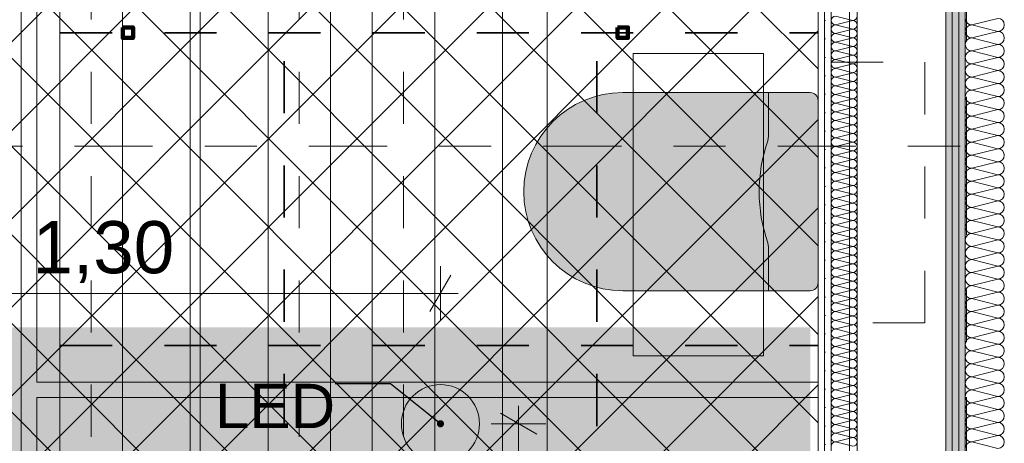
# Model space of a CAD drawing. Header units: metres. Extents: x -3.6 to 84.5, y -11 to 16.8.
# Tile 224 of 256: x 45.5 to 47.4, y 4 to 4.8. Entities that reach past the tile are written whole.
import ezdxf

# ---------------------------------------------------------------- set-up
doc = ezdxf.new("R2010")
doc.units = ezdxf.units.M
doc.header["$MEASUREMENT"] = 0
for name, pattern in [('Achse', [0.2, 0.1, -0.05, 0, -0.05]), ('Punktlinie weit', [0.06, 0.01, -0.05]), ('Schnittlinie', [0.3, 0.15, -0.075, 0, -0.075]), ('Strichlinie doppelt', [0.546806, 0.264583, -0.105833, 0.070556, -0.105833]), ('STRICHPUNKT', [0.015, 0.0075, -0.00375, 0, -0.00375])]:
    doc.linetypes.add(name, pattern=pattern)
for name, color, linetype in [('154 - Bemaßung_ Beschriftung.Ausbau - Deckenspiegel', 7, 'Continuous'), ('203 - Marker.Schnitt - Ausbaudetail SA', 7, 'Continuous'), ('305 - Elemente.Linie_ Schraffur - Deckenspiegel', 7, 'Continuous'), ('451 - Universal.Achsen Raster', 7, 'Continuous'), ('605 - Struktur.Wand Innen', 7, 'Continuous'), ('606 - Struktur.Wand Innen Ausbau', 7, 'Continuous'), ('612 - Struktur.Stahlbau', 7, 'Continuous'), ('802 - HKLSE.Sanitär', 7, 'Continuous'), ('Neubau_154 - Bemaßung_ Beschriftung.Ausbau - Deckenspiegel', 7, 'Continuous'), ('Neubau_651 - Abdeckung.Decke abgehängt_ bekleidet', 7, 'Continuous'), ('Neubau_702 - Einrichtung.Möbel Sanitär', 7, 'Continuous'), ('Neubau_804 - HKLSE.Elektrik', 7, 'Continuous')]:
    doc.layers.add(name, color=color, linetype=linetype)
doc.styles.add('ERSTELLTER_STIL_2', font='txt')
doc.dimstyles.new('ERSTELLTER_STIL__1', dxfattribs={"dimtxt": 0.1, "dimasz": 0.0532, "dimexe": 0.18, "dimexo": 0.0625, "dimgap": 0, "dimtad": 1, "dimzin": 0, "dimdsep": 46, "dimtxsty": 'ERSTELLTER_STIL_2', "dimblk": 'ARROWHEAD_2', "dimblk1": 'ARROWHEAD_2', "dimblk2": 'ARROWHEAD_2', "dimcen": 0.09, "dimse1": 1, "dimse2": 1, "dimclrd": 7, "dimclre": 7, "dimclrt": 7, "dimazin": 0, "dimtfac": 1, "dimtdec": 4, "dimtmove": 0, "dimatfit": 3, "dimfxl": 1, "dimtolj": 1, "dimtzin": 0, "dimarcsym": 0})
doc.dimstyles.new('ERSTELLTER_STIL__2', dxfattribs={"dimtxt": 0.1, "dimasz": 0.0532, "dimexe": 0.18, "dimexo": 0.0625, "dimgap": 0, "dimtad": 1, "dimzin": 0, "dimdsep": 46, "dimtxsty": 'ERSTELLTER_STIL_2', "dimblk": 'ARROWHEAD_2', "dimblk1": 'ARROWHEAD_2', "dimblk2": 'ARROWHEAD_2', "dimcen": 0.09, "dimse1": 1, "dimse2": 1, "dimclrd": 7, "dimclre": 7, "dimclrt": 7, "dimazin": 0, "dimtfac": 1, "dimtdec": 4, "dimtmove": 2, "dimatfit": 3, "dimfxl": 1, "dimtolj": 1, "dimtzin": 0, "dimarcsym": 0})
doc.dimstyles.new('ERSTELLTER_STIL__3', dxfattribs={"dimtxt": 0.1, "dimasz": 0.0532, "dimexe": 0.18, "dimexo": 0.0625, "dimgap": 0, "dimtad": 1, "dimtih": 1, "dimtoh": 1, "dimzin": 0, "dimdsep": 46, "dimtxsty": 'ERSTELLTER_STIL_2', "dimblk": 'ARROWHEAD_2', "dimblk1": 'ARROWHEAD_2', "dimblk2": 'ARROWHEAD_2', "dimcen": 0.09, "dimse1": 1, "dimse2": 1, "dimclrd": 7, "dimclre": 7, "dimclrt": 7, "dimazin": 0, "dimtfac": 1, "dimtdec": 4, "dimtmove": 0, "dimatfit": 3, "dimfxl": 1, "dimtolj": 1, "dimtzin": 0, "dimarcsym": 0})
doc.dimstyles.new('ERSTELLTER_STIL__5', dxfattribs={"dimtxt": 0.18, "dimasz": 0.02736, "dimexe": 0.18, "dimexo": 0.0625, "dimgap": 0, "dimtad": 0, "dimtih": 1, "dimtoh": 1, "dimdec": 4, "dimzin": 0, "dimdsep": 46, "dimcen": 0.09, "dimadec": 0, "dimazin": 0, "dimtfac": 1, "dimtdec": 4, "dimtmove": 0, "dimatfit": 3, "dimldrblk": 'ARROWHEAD_11', "dimfxl": 1, "dimtolj": 1, "dimtzin": 0, "dimarcsym": 0})
pattern_1 = [(45, (0, 0), (-0.01767767, 0.01767767), [0, -0.025])]

# ---------------------------------------------------------------- blocks, each defined once
blk = doc.blocks.new('*X124')
at = {"layer": '605 - Struktur.Wand Innen', "color": 7, "linetype": 'Continuous', "lineweight": 5}
for p, q in [((47.34, 4.8), (47.39, 4.8125)), ((47.34, 4.8), (47.39, 4.7875)), ((47.34, 4.775), (47.39, 4.7875)), ((47.34, 4.775), (47.39, 4.7625)), ((47.34, 4.75), (47.39, 4.7625)), ((47.34, 4.75), (47.39, 4.7375)), ((47.34, 4.725), (47.39, 4.7375)), ((47.34, 4.725), (47.39, 4.7125)), ((47.34, 4.7), (47.39, 4.7125)), ((47.34, 4.7), (47.39, 4.6875)), ((47.34, 4.675), (47.39, 4.6875)), ((47.34, 4.675), (47.39, 4.6625)), ((47.34, 4.65), (47.39, 4.6625)), ((47.34, 4.65), (47.39, 4.6375)), ((47.34, 4.625), (47.39, 4.6375)), ((47.34, 4.625), (47.39, 4.6125)), ((47.34, 4.6), (47.39, 4.6125)), ((47.34, 4.6), (47.39, 4.5875)), ((47.34, 4.575), (47.39, 4.5875)), ((47.34, 4.575), (47.39, 4.5625)), ((47.34, 4.55), (47.39, 4.5625)), ((47.34, 4.55), (47.39, 4.5375)), ((47.34, 4.525), (47.39, 4.5375)), ((47.34, 4.525), (47.39, 4.5125)), ((47.34, 4.5), (47.39, 4.5125)), ((47.34, 4.5), (47.39, 4.4875)), ((47.34, 4.475), (47.39, 4.4875)), ((47.34, 4.475), (47.39, 4.4625)), ((47.34, 4.45), (47.39, 4.4625)), ((47.34, 4.45), (47.39, 4.4375)), ((47.34, 4.425), (47.39, 4.4375)), ((47.34, 4.425), (47.39, 4.4125)), ((47.34, 4.4), (47.39, 4.4125)), ((47.34, 4.4), (47.39, 4.3875)), ((47.34, 4.375), (47.39, 4.3875)), ((47.34, 4.375), (47.39, 4.3625)), ((47.34, 4.35), (47.39, 4.3625)), ((47.34, 4.35), (47.39, 4.3375)), ((47.34, 4.325), (47.39, 4.3375)), ((47.34, 4.325), (47.39, 4.3125)), ((47.34, 4.3), (47.39, 4.3125)), ((47.34, 4.3), (47.39, 4.2875)), ((47.34, 4.275), (47.39, 4.2875)), ((47.34, 4.275), (47.39, 4.2625)), ((47.34, 4.25), (47.39, 4.2625)), ((47.34, 4.25), (47.39, 4.2375)), ((47.34, 4.225), (47.39, 4.2375)), ((47.34, 4.225), (47.39, 4.2125)), ((47.34, 4.2), (47.39, 4.2125)), ((47.34, 4.2), (47.39, 4.1875)), ((47.34, 4.175), (47.39, 4.1875)), ((47.34, 4.175), (47.39, 4.1625)), ((47.34, 4.15), (47.39, 4.1625)), ((47.34, 4.15), (47.39, 4.1375)), ((47.34, 4.125), (47.39, 4.1375)), ((47.34, 4.125), (47.39, 4.1125)), ((47.34, 4.1), (47.39, 4.1125)), ((47.34, 4.1), (47.39, 4.0875)), ((47.34, 4.075), (47.39, 4.0875)), ((47.34, 4.075), (47.39, 4.0625)), ((47.34, 4.05), (47.39, 4.0625)), ((47.34, 4.05), (47.39, 4.0375)), ((47.34, 4.025), (47.39, 4.0375)), ((47.34, 4.025), (47.39, 4.0125)), ((47.34, 4), (47.39, 4.0125)), ((47.34, 4), (47.39, 3.9875))]:
    blk.add_line(p, q, dxfattribs=at)
for centre, start, end in [((47.34, 4.8125), 180, 270), ((47.39, 4.8), 0, 90), ((47.34, 4.7875), 90, 180), ((47.34, 4.7875), 180, 270), ((47.39, 4.8), 270, 0), ((47.39, 4.775), 0, 90), ((47.34, 4.7625), 90, 180), ((47.39, 4.775), 270, 0), ((47.34, 4.7625), 180, 270), ((47.34, 4.7375), 90, 180), ((47.39, 4.75), 0, 90), ((47.39, 4.75), 270, 0), ((47.34, 4.7375), 180, 270), ((47.39, 4.725), 0, 90), ((47.34, 4.7125), 90, 180), ((47.34, 4.7125), 180, 270), ((47.39, 4.725), 270, 0), ((47.39, 4.7), 0, 90), ((47.34, 4.6875), 90, 180), ((47.39, 4.7), 270, 0), ((47.34, 4.6875), 180, 270), ((47.34, 4.6625), 90, 180), ((47.39, 4.675), 0, 90), ((47.39, 4.675), 270, 0), ((47.34, 4.6625), 180, 270), ((47.34, 4.6375), 90, 180), ((47.39, 4.65), 0, 90), ((47.39, 4.65), 270, 0), ((47.34, 4.6375), 180, 270), ((47.39, 4.625), 0, 90), ((47.34, 4.6125), 90, 180), ((47.34, 4.6125), 180, 270), ((47.39, 4.625), 270, 0), ((47.39, 4.6), 0, 90), ((47.34, 4.5875), 90, 180), ((47.39, 4.6), 270, 0), ((47.34, 4.5875), 180, 270), ((47.34, 4.5625), 90, 180), ((47.39, 4.575), 0, 90), ((47.39, 4.575), 270, 0), ((47.34, 4.5625), 180, 270), ((47.39, 4.55), 0, 90), ((47.34, 4.5375), 90, 180), ((47.34, 4.5375), 180, 270), ((47.39, 4.55), 270, 0), ((47.39, 4.525), 0, 90), ((47.34, 4.5125), 90, 180), ((47.39, 4.525), 270, 0), ((47.34, 4.5125), 180, 270), ((47.34, 4.4875), 90, 180), ((47.39, 4.5), 0, 90), ((47.39, 4.5), 270, 0), ((47.34, 4.4875), 180, 270), ((47.39, 4.475), 0, 90), ((47.34, 4.4625), 90, 180), ((47.34, 4.4625), 180, 270), ((47.39, 4.475), 270, 0), ((47.39, 4.45), 0, 90), ((47.34, 4.4375), 90, 180), ((47.39, 4.45), 270, 0), ((47.34, 4.4375), 180, 270), ((47.34, 4.4125), 90, 180), ((47.39, 4.425), 0, 90), ((47.39, 4.425), 270, 0), ((47.34, 4.4125), 180, 270), ((47.39, 4.4), 0, 90), ((47.34, 4.3875), 90, 180), ((47.34, 4.3875), 180, 270), ((47.39, 4.4), 270, 0), ((47.39, 4.375), 0, 90), ((47.34, 4.3625), 90, 180), ((47.39, 4.375), 270, 0), ((47.34, 4.3625), 180, 270), ((47.34, 4.3375), 90, 180), ((47.39, 4.35), 0, 90), ((47.39, 4.35), 270, 0), ((47.34, 4.3375), 180, 270), ((47.39, 4.325), 0, 90), ((47.34, 4.3125), 90, 180), ((47.34, 4.3125), 180, 270), ((47.39, 4.325), 270, 0), ((47.39, 4.3), 0, 90), ((47.34, 4.2875), 90, 180), ((47.39, 4.3), 270, 0), ((47.34, 4.2875), 180, 270), ((47.34, 4.2625), 90, 180), ((47.39, 4.275), 0, 90), ((47.39, 4.275), 270, 0), ((47.34, 4.2625), 180, 270), ((47.39, 4.25), 0, 90), ((47.34, 4.2375), 90, 180), ((47.34, 4.2375), 180, 270), ((47.39, 4.25), 270, 0), ((47.39, 4.225), 0, 90), ((47.34, 4.2125), 90, 180), ((47.39, 4.225), 270, 0), ((47.34, 4.2125), 180, 270), ((47.34, 4.1875), 90, 180), ((47.39, 4.2), 0, 90), ((47.39, 4.2), 270, 0), ((47.34, 4.1875), 180, 270), ((47.39, 4.175), 0, 90), ((47.34, 4.1625), 90, 180), ((47.34, 4.1625), 180, 270), ((47.39, 4.175), 270, 0), ((47.39, 4.15), 0, 90), ((47.34, 4.1375), 90, 180), ((47.39, 4.15), 270, 0), ((47.34, 4.1375), 180, 270), ((47.34, 4.1125), 90, 180), ((47.39, 4.125), 0, 90), ((47.39, 4.125), 270, 0), ((47.34, 4.1125), 180, 270), ((47.39, 4.1), 0, 90), ((47.34, 4.0875), 90, 180), ((47.34, 4.0875), 180, 270), ((47.39, 4.1), 270, 0), ((47.39, 4.075), 0, 90), ((47.34, 4.0625), 90, 180), ((47.39, 4.075), 270, 0), ((47.34, 4.0625), 180, 270), ((47.34, 4.0375), 90, 180), ((47.39, 4.05), 0, 90), ((47.39, 4.05), 270, 0), ((47.34, 4.0375), 180, 270), ((47.39, 4.025), 0, 90), ((47.34, 4.0125), 90, 180), ((47.34, 4.0125), 180, 270), ((47.39, 4.025), 270, 0), ((47.39, 4), 0, 90), ((47.34, 3.9875), 90, 180), ((47.39, 4), 270, 0)]:
    blk.add_arc(centre, 0.0125, start, end, dxfattribs=at)
blk = doc.blocks.new('*X139')
at = {"layer": '606 - Struktur.Wand Innen Ausbau', "color": 7, "linetype": 'Continuous', "lineweight": 5}
for p, q in [((47.0783, 4.8167), (47.1117, 4.8083)), ((47.0783, 4.8), (47.1117, 4.8083)), ((47.0783, 4.8), (47.1117, 4.7917)), ((47.0783, 4.7833), (47.1117, 4.7917)), ((47.0783, 4.7833), (47.1117, 4.775)), ((47.0783, 4.7667), (47.1117, 4.775)), ((47.0783, 4.7667), (47.1117, 4.7583)), ((47.0783, 4.75), (47.1117, 4.7583)), ((47.0783, 4.75), (47.1117, 4.7417)), ((47.0783, 4.7333), (47.1117, 4.7417)), ((47.0783, 4.7333), (47.1117, 4.725)), ((47.0783, 4.7167), (47.1117, 4.725)), ((47.0783, 4.7167), (47.1117, 4.7083)), ((47.0783, 4.7), (47.1117, 4.7083)), ((47.0783, 4.7), (47.1117, 4.6917)), ((47.0783, 4.6833), (47.1117, 4.6917)), ((47.0783, 4.6833), (47.1117, 4.675)), ((47.0783, 4.6667), (47.1117, 4.675)), ((47.0783, 4.6667), (47.1117, 4.6583)), ((47.0783, 4.65), (47.1117, 4.6583)), ((47.0783, 4.65), (47.1117, 4.6417)), ((47.0783, 4.6333), (47.1117, 4.6417)), ((47.0783, 4.6333), (47.1117, 4.625)), ((47.0783, 4.6167), (47.1117, 4.625)), ((47.0783, 4.6167), (47.1117, 4.6083)), ((47.0783, 4.6), (47.1117, 4.6083)), ((47.0783, 4.6), (47.1117, 4.5917)), ((47.0783, 4.5833), (47.1117, 4.5917)), ((47.0783, 4.5833), (47.1117, 4.575)), ((47.0783, 4.5667), (47.1117, 4.575)), ((47.0783, 4.5667), (47.1117, 4.5583)), ((47.0783, 4.55), (47.1117, 4.5583)), ((47.0783, 4.55), (47.1117, 4.5417)), ((47.0783, 4.5333), (47.1117, 4.5417)), ((47.0783, 4.5333), (47.1117, 4.525)), ((47.0783, 4.5167), (47.1117, 4.525)), ((47.0783, 4.5167), (47.1117, 4.5083)), ((47.0783, 4.5), (47.1117, 4.5083)), ((47.0783, 4.5), (47.1117, 4.4917)), ((47.0783, 4.4833), (47.1117, 4.4917)), ((47.0783, 4.4833), (47.1117, 4.475)), ((47.0783, 4.4667), (47.1117, 4.475)), ((47.0783, 4.4667), (47.1117, 4.4583)), ((47.0783, 4.45), (47.1117, 4.4583)), ((47.0783, 4.45), (47.1117, 4.4417)), ((47.0783, 4.4333), (47.1117, 4.4417)), ((47.0783, 4.4333), (47.1117, 4.425)), ((47.0783, 4.4167), (47.1117, 4.425)), ((47.0783, 4.4167), (47.1117, 4.4083)), ((47.0783, 4.4), (47.1117, 4.4083)), ((47.0783, 4.4), (47.1117, 4.3917)), ((47.0783, 4.3833), (47.1117, 4.3917)), ((47.0783, 4.3833), (47.1117, 4.375)), ((47.0783, 4.3667), (47.1117, 4.375)), ((47.0783, 4.3667), (47.1117, 4.3583)), ((47.0783, 4.35), (47.1117, 4.3583)), ((47.0783, 4.35), (47.1117, 4.3417)), ((47.0783, 4.3333), (47.1117, 4.3417)), ((47.0783, 4.3333), (47.1117, 4.325)), ((47.0783, 4.3167), (47.1117, 4.325)), ((47.0783, 4.3167), (47.1117, 4.3083)), ((47.0783, 4.3), (47.1117, 4.3083)), ((47.0783, 4.3), (47.1117, 4.2917)), ((47.0783, 4.2833), (47.1117, 4.2917)), ((47.0783, 4.2833), (47.1117, 4.275)), ((47.0783, 4.2667), (47.1117, 4.275)), ((47.0783, 4.2667), (47.1117, 4.2583)), ((47.0783, 4.25), (47.1117, 4.2583)), ((47.0783, 4.25), (47.1117, 4.2417)), ((47.0783, 4.2333), (47.1117, 4.2417)), ((47.0783, 4.2333), (47.1117, 4.225)), ((47.0783, 4.2167), (47.1117, 4.225)), ((47.0783, 4.2167), (47.1117, 4.2083)), ((47.0783, 4.2), (47.1117, 4.2083)), ((47.0783, 4.2), (47.1117, 4.1917)), ((47.0783, 4.1833), (47.1117, 4.1917)), ((47.0783, 4.1833), (47.1117, 4.175)), ((47.0783, 4.1667), (47.1117, 4.175)), ((47.0783, 4.1667), (47.1117, 4.1583)), ((47.0783, 4.15), (47.1117, 4.1583)), ((47.0783, 4.15), (47.1117, 4.1417)), ((47.0783, 4.1333), (47.1117, 4.1417)), ((47.0783, 4.1333), (47.1117, 4.125)), ((47.0783, 4.1167), (47.1117, 4.125)), ((47.0783, 4.1167), (47.1117, 4.1083)), ((47.0783, 4.1), (47.1117, 4.1083)), ((47.0783, 4.1), (47.1117, 4.0917)), ((47.0783, 4.0833), (47.1117, 4.0917)), ((47.0783, 4.0833), (47.1117, 4.075)), ((47.0783, 4.0667), (47.1117, 4.075)), ((47.0783, 4.0667), (47.1117, 4.0583)), ((47.0783, 4.05), (47.1117, 4.0583)), ((47.0783, 4.05), (47.1117, 4.0417)), ((47.0783, 4.0333), (47.1117, 4.0417)), ((47.0783, 4.0333), (47.1117, 4.025)), ((47.0783, 4.0167), (47.1117, 4.025)), ((47.0783, 4.0167), (47.1117, 4.0083)), ((47.0783, 4), (47.1117, 4.0083)), ((47.0783, 4), (47.1117, 3.9917))]:
    blk.add_line(p, q, dxfattribs=at)
for centre, start, end in [((47.0783, 4.8083), 90, 180), ((47.0783, 4.8083), 180, 270), ((47.1117, 4.8167), 270, 0), ((47.1117, 4.8), 0, 90), ((47.0783, 4.7917), 90, 180), ((47.0783, 4.7917), 180, 270), ((47.0783, 4.775), 90, 180), ((47.1117, 4.8), 270, 0), ((47.1117, 4.7833), 0, 90), ((47.1117, 4.7833), 270, 0), ((47.0783, 4.775), 180, 270), ((47.0783, 4.7583), 90, 180), ((47.1117, 4.7667), 0, 90), ((47.1117, 4.7667), 270, 0), ((47.0783, 4.7583), 180, 270), ((47.0783, 4.7417), 90, 180), ((47.1117, 4.75), 0, 90), ((47.1117, 4.75), 270, 0), ((47.0783, 4.7417), 180, 270), ((47.0783, 4.725), 90, 180), ((47.1117, 4.7333), 0, 90), ((47.1117, 4.7333), 270, 0), ((47.0783, 4.725), 180, 270), ((47.0783, 4.7083), 90, 180), ((47.0783, 4.7083), 180, 270), ((47.1117, 4.7167), 0, 90), ((47.1117, 4.7167), 270, 0), ((47.1117, 4.7), 0, 90), ((47.0783, 4.6917), 90, 180), ((47.0783, 4.6917), 180, 270), ((47.1117, 4.7), 270, 0), ((47.1117, 4.6833), 0, 90), ((47.0783, 4.675), 90, 180), ((47.0783, 4.675), 180, 270), ((47.1117, 4.6833), 270, 0), ((47.1117, 4.6667), 0, 90), ((47.0783, 4.6583), 90, 180), ((47.0783, 4.6583), 180, 270), ((47.0783, 4.6417), 90, 180), ((47.1117, 4.6667), 270, 0), ((47.1117, 4.65), 0, 90), ((47.1117, 4.65), 270, 0), ((47.0783, 4.6417), 180, 270), ((47.0783, 4.625), 90, 180), ((47.1117, 4.6333), 0, 90), ((47.1117, 4.6333), 270, 0), ((47.0783, 4.625), 180, 270), ((47.0783, 4.6083), 90, 180), ((47.1117, 4.6167), 0, 90), ((47.1117, 4.6167), 270, 0), ((47.0783, 4.6083), 180, 270), ((47.0783, 4.5917), 90, 180), ((47.1117, 4.6), 0, 90), ((47.1117, 4.6), 270, 0), ((47.0783, 4.5917), 180, 270), ((47.0783, 4.575), 90, 180), ((47.0783, 4.575), 180, 270), ((47.1117, 4.5833), 0, 90), ((47.1117, 4.5833), 270, 0), ((47.1117, 4.5667), 0, 90), ((47.0783, 4.5583), 90, 180), ((47.0783, 4.5583), 180, 270), ((47.1117, 4.5667), 270, 0), ((47.1117, 4.55), 0, 90), ((47.0783, 4.5417), 90, 180), ((47.0783, 4.5417), 180, 270), ((47.1117, 4.55), 270, 0), ((47.1117, 4.5333), 0, 90), ((47.0783, 4.525), 90, 180), ((47.0783, 4.525), 180, 270), ((47.1117, 4.5333), 270, 0), ((47.1117, 4.5167), 0, 90), ((47.0783, 4.5083), 90, 180), ((47.0783, 4.5083), 180, 270), ((47.0783, 4.4917), 90, 180), ((47.1117, 4.5167), 270, 0), ((47.1117, 4.5), 0, 90), ((47.1117, 4.5), 270, 0), ((47.0783, 4.4917), 180, 270), ((47.0783, 4.475), 90, 180), ((47.1117, 4.4833), 0, 90), ((47.1117, 4.4833), 270, 0), ((47.0783, 4.475), 180, 270), ((47.0783, 4.4583), 90, 180), ((47.1117, 4.4667), 0, 90), ((47.1117, 4.4667), 270, 0), ((47.0783, 4.4583), 180, 270), ((47.0783, 4.4417), 90, 180), ((47.1117, 4.45), 0, 90), ((47.1117, 4.45), 270, 0), ((47.0783, 4.4417), 180, 270), ((47.0783, 4.425), 90, 180), ((47.0783, 4.425), 180, 270), ((47.1117, 4.4333), 0, 90), ((47.1117, 4.4333), 270, 0), ((47.1117, 4.4167), 0, 90), ((47.0783, 4.4083), 90, 180), ((47.0783, 4.4083), 180, 270), ((47.1117, 4.4167), 270, 0), ((47.1117, 4.4), 0, 90), ((47.0783, 4.3917), 90, 180), ((47.0783, 4.3917), 180, 270), ((47.1117, 4.4), 270, 0), ((47.1117, 4.3833), 0, 90), ((47.0783, 4.375), 90, 180), ((47.0783, 4.375), 180, 270), ((47.0783, 4.3583), 90, 180), ((47.1117, 4.3833), 270, 0), ((47.1117, 4.3667), 0, 90), ((47.1117, 4.3667), 270, 0), ((47.0783, 4.3583), 180, 270), ((47.0783, 4.3417), 90, 180), ((47.1117, 4.35), 0, 90), ((47.1117, 4.35), 270, 0), ((47.0783, 4.3417), 180, 270), ((47.0783, 4.325), 90, 180), ((47.1117, 4.3333), 0, 90), ((47.1117, 4.3333), 270, 0), ((47.0783, 4.325), 180, 270), ((47.0783, 4.3083), 90, 180), ((47.1117, 4.3167), 0, 90), ((47.1117, 4.3167), 270, 0), ((47.0783, 4.3083), 180, 270), ((47.0783, 4.2917), 90, 180), ((47.0783, 4.2917), 180, 270), ((47.1117, 4.3), 0, 90), ((47.1117, 4.3), 270, 0), ((47.1117, 4.2833), 0, 90), ((47.0783, 4.275), 90, 180), ((47.0783, 4.275), 180, 270), ((47.1117, 4.2833), 270, 0), ((47.1117, 4.2667), 0, 90), ((47.0783, 4.2583), 90, 180), ((47.0783, 4.2583), 180, 270), ((47.1117, 4.2667), 270, 0), ((47.1117, 4.25), 0, 90), ((47.0783, 4.2417), 90, 180), ((47.0783, 4.2417), 180, 270), ((47.1117, 4.25), 270, 0), ((47.1117, 4.2333), 0, 90), ((47.0783, 4.225), 90, 180), ((47.0783, 4.225), 180, 270), ((47.0783, 4.2083), 90, 180), ((47.1117, 4.2333), 270, 0), ((47.1117, 4.2167), 0, 90), ((47.1117, 4.2167), 270, 0), ((47.0783, 4.2083), 180, 270), ((47.0783, 4.1917), 90, 180), ((47.1117, 4.2), 0, 90), ((47.1117, 4.2), 270, 0), ((47.0783, 4.1917), 180, 270), ((47.0783, 4.175), 90, 180), ((47.1117, 4.1833), 0, 90), ((47.1117, 4.1833), 270, 0), ((47.0783, 4.175), 180, 270), ((47.0783, 4.1583), 90, 180), ((47.1117, 4.1667), 0, 90), ((47.1117, 4.1667), 270, 0), ((47.0783, 4.1583), 180, 270), ((47.0783, 4.1417), 90, 180), ((47.0783, 4.1417), 180, 270), ((47.1117, 4.15), 0, 90), ((47.1117, 4.15), 270, 0), ((47.1117, 4.1333), 0, 90), ((47.0783, 4.125), 90, 180), ((47.0783, 4.125), 180, 270), ((47.1117, 4.1333), 270, 0), ((47.1117, 4.1167), 0, 90), ((47.0783, 4.1083), 90, 180), ((47.0783, 4.1083), 180, 270), ((47.1117, 4.1167), 270, 0), ((47.1117, 4.1), 0, 90), ((47.0783, 4.0917), 90, 180), ((47.0783, 4.0917), 180, 270), ((47.0783, 4.075), 90, 180), ((47.1117, 4.1), 270, 0), ((47.1117, 4.0833), 0, 90), ((47.1117, 4.0833), 270, 0), ((47.0783, 4.075), 180, 270), ((47.0783, 4.0583), 90, 180), ((47.1117, 4.0667), 0, 90), ((47.1117, 4.0667), 270, 0), ((47.0783, 4.0583), 180, 270), ((47.0783, 4.0417), 90, 180), ((47.1117, 4.05), 0, 90), ((47.1117, 4.05), 270, 0), ((47.0783, 4.0417), 180, 270), ((47.0783, 4.025), 90, 180), ((47.1117, 4.0333), 0, 90), ((47.1117, 4.0333), 270, 0), ((47.0783, 4.025), 180, 270), ((47.0783, 4.0083), 90, 180), ((47.0783, 4.0083), 180, 270), ((47.1117, 4.0167), 0, 90), ((47.1117, 4.0167), 270, 0), ((47.1117, 4), 0, 90), ((47.0783, 3.9917), 90, 180), ((47.1117, 4), 270, 0)]:
    blk.add_arc(centre, 0.00833, start, end, dxfattribs=at)
blk = doc.blocks.new('*D203')
at = {"layer": '154 - Bemaßung_ Beschriftung.Ausbau - Deckenspiegel', "color": 7, "linetype": 'Continuous', "lineweight": 5}
for p, q in [((47.605, 4.2052), (47.675, 4.1648)), ((47.6925, 4.185), (47.5875, 4.185)), ((47.64, 3.585), (47.64, 4.185)), ((47.605, 3.6052), (47.675, 3.5648)), ((47.6925, 3.585), (47.5875, 3.585))]:
    blk.add_line(p, q, dxfattribs=at)
at = {"layer": '154 - Bemaßung_ Beschriftung.Ausbau - Deckenspiegel', "color": 7, "lineweight": 5, "insert": (47.62, 3.8091), "char_height": 0.1, "attachment_point": 7, "rotation": 90, "style": 'ERSTELLTER_STIL_2'}
blk.add_mtext('\\A1;{\\pql;\\fArial|b0|i0|c0|p38;60}', dxfattribs=at)
blk = doc.blocks.new('ARROWHEAD_2')
at = {"color": 0, "linetype": 'Continuous', "lineweight": 0}
for p, q in [((-0.378, -0.655), (0.378, 0.655)), ((0, 0), (-1, 0))]:
    blk.add_line(p, q, dxfattribs=at)
blk = doc.blocks.new('*D204')
at = {"layer": '154 - Bemaßung_ Beschriftung.Ausbau - Deckenspiegel', "color": 7, "linetype": 'Continuous', "lineweight": 5}
for p, q in [((47.605, 4.8052), (47.675, 4.7648)), ((47.6925, 4.785), (47.5875, 4.785)), ((47.64, 4.185), (47.64, 4.785)), ((47.605, 4.2052), (47.675, 4.1648)), ((47.6925, 4.185), (47.5875, 4.185))]:
    blk.add_line(p, q, dxfattribs=at)
at = {"layer": '154 - Bemaßung_ Beschriftung.Ausbau - Deckenspiegel', "color": 7, "lineweight": 5, "insert": (47.62, 4.4091), "char_height": 0.1, "attachment_point": 7, "rotation": 90, "style": 'ERSTELLTER_STIL_2'}
blk.add_mtext('\\A1;{\\pql;\\fArial|b0|i0|c0|p38;60}', dxfattribs=at)
blk = doc.blocks.new('*D205')
at = {"layer": '154 - Bemaßung_ Beschriftung.Ausbau - Deckenspiegel', "color": 7, "linetype": 'Continuous', "lineweight": 5}
for p, q in [((47.64, 5.1305), (47.64, 5.1647)), ((47.675, 5.1103), (47.605, 5.1507)), ((47.6925, 5.1305), (47.5875, 5.1305)), ((47.64, 4.785), (47.64, 5.1305)), ((47.605, 4.8052), (47.675, 4.7648)), ((47.6925, 4.785), (47.5875, 4.785))]:
    blk.add_line(p, q, dxfattribs=at)
at = {"layer": '154 - Bemaßung_ Beschriftung.Ausbau - Deckenspiegel', "color": 7, "lineweight": 5, "insert": (47.6217, 4.8318), "char_height": 0.1, "attachment_point": 7, "rotation": 90, "style": 'ERSTELLTER_STIL_2'}
blk.add_mtext('\\A1;{\\pql;\\fArial|b0|i0|c0|p38;34\\fArial|b0|i0|c0|p38;\\A1{\\H.66x;\\S55^  ;}}', dxfattribs=at)
blk = doc.blocks.new('*D309')
at = {"layer": '154 - Bemaßung_ Beschriftung.Ausbau - Deckenspiegel', "color": 7, "linetype": 'Continuous', "lineweight": 5}
for p, q in [((47.805, 4.8052), (47.875, 4.7648)), ((47.8925, 4.785), (47.7875, 4.785)), ((47.84, 3.585), (47.84, 4.785)), ((47.805, 3.6052), (47.875, 3.5648)), ((47.8925, 3.585), (47.7875, 3.585))]:
    blk.add_line(p, q, dxfattribs=at)
at = {"layer": '154 - Bemaßung_ Beschriftung.Ausbau - Deckenspiegel', "color": 7, "lineweight": 5, "insert": (47.82, 4.052), "char_height": 0.1, "attachment_point": 7, "rotation": 90, "style": 'ERSTELLTER_STIL_2'}
blk.add_mtext('\\A1;{\\pql;\\fArial|b0|i0|c0|p38;1,20}', dxfattribs=at)
blk = doc.blocks.new('*D310')
at = {"layer": '154 - Bemaßung_ Beschriftung.Ausbau - Deckenspiegel', "color": 7, "linetype": 'Continuous', "lineweight": 5}
for p, q in [((47.84, 5.1305), (47.84, 5.1647)), ((47.875, 5.1103), (47.805, 5.1507)), ((47.8925, 5.1305), (47.7875, 5.1305)), ((47.84, 4.785), (47.84, 5.1305)), ((47.805, 4.8052), (47.875, 4.7648)), ((47.8925, 4.785), (47.7875, 4.785))]:
    blk.add_line(p, q, dxfattribs=at)
at = {"layer": '154 - Bemaßung_ Beschriftung.Ausbau - Deckenspiegel', "color": 7, "lineweight": 5, "insert": (47.8217, 4.8318), "char_height": 0.1, "attachment_point": 7, "rotation": 90, "style": 'ERSTELLTER_STIL_2'}
blk.add_mtext('\\A1;{\\pql;\\fArial|b0|i0|c0|p38;34\\fArial|b0|i0|c0|p38;\\A1{\\H.66x;\\S55^  ;}}', dxfattribs=at)
blk = doc.blocks.new('*D323')
at = {"layer": '154 - Bemaßung_ Beschriftung.Ausbau - Deckenspiegel', "color": 7, "linetype": 'Continuous', "lineweight": 5}
for p, q in [((45.02, 4.2325), (45.02, 4.3375)), ((46.32, 4.2325), (46.32, 4.3375)), ((45.0402, 4.32), (44.9998, 4.25)), ((46.2998, 4.25), (46.3402, 4.32)), ((45.02, 4.285), (46.32, 4.285)), ((46.32, 4.285), (46.3542, 4.285))]:
    blk.add_line(p, q, dxfattribs=at)
at = {"layer": '154 - Bemaßung_ Beschriftung.Ausbau - Deckenspiegel', "color": 7, "lineweight": 5, "insert": (45.537, 4.305), "char_height": 0.1, "attachment_point": 7, "style": 'ERSTELLTER_STIL_2'}
blk.add_mtext('\\A1;{\\pql;\\fArial|b0|i0|c0|p38;1,30}', dxfattribs=at)
blk = doc.blocks.new('ARROWHEAD_11')
at = {"color": 0, "linetype": 'Continuous', "lineweight": 0}
blk.add_line((0, 0), (-1, 0), dxfattribs=at)
at = {"color": 0, "linetype": 'Continuous', "lineweight": 0, "const_width": 0.25, "flags": 128}
blk.add_lwpolyline([(-0.125, 0, 1), (0.125, 0, 1)], format="xyb", close=True, dxfattribs=at)
blk = doc.blocks.new('*D347')
at = {"layer": '154 - Bemaßung_ Beschriftung.Ausbau - Deckenspiegel', "color": 7, "linetype": 'Continuous', "lineweight": 5}
for p, q in [((46.47, 4.035), (46.47, 4.0692)), ((46.505, 4.0148), (46.435, 4.0552)), ((46.5225, 4.035), (46.4175, 4.035)), ((46.47, 3.235), (46.47, 4.035)), ((46.435, 3.2552), (46.505, 3.2148)), ((46.5225, 3.235), (46.4175, 3.235)), ((46.47, 3.2008), (46.47, 3.235))]:
    blk.add_line(p, q, dxfattribs=at)
at = {"layer": '154 - Bemaßung_ Beschriftung.Ausbau - Deckenspiegel', "color": 7, "lineweight": 5, "insert": (46.45, 3.5054), "char_height": 0.1, "attachment_point": 7, "rotation": 90, "style": 'ERSTELLTER_STIL_2'}
blk.add_mtext('\\A1;{\\pql;\\fArial|b0|i0|c0|p38;80}', dxfattribs=at)

msp = doc.modelspace()

# ---------------------------------------------------------------- hatches: boundary and pattern name
at = {"layer": '605 - Struktur.Wand Innen', "linetype": 'Continuous', "lineweight": 0, "true_color": 0x000000}
h = msp.add_hatch(dxfattribs=at)
h.set_pattern_fill('Gips_0001', color=18, style=0, pattern_type=2)
h.set_pattern_definition(pattern_1)
h.paths.add_polyline_path([(47.29, 1.98), (47.3025, 1.98), (47.3025, 5.19), (47.29, 5.19)])
h = msp.add_hatch(dxfattribs=at)
h.set_pattern_fill('Gips_0001', color=18, style=0, pattern_type=2)
h.set_pattern_definition(pattern_1)
h.paths.add_polyline_path([(47.3025, 5.19), (47.3025, 1.98), (47.315, 1.98), (47.315, 5.19)])
h = msp.add_hatch(dxfattribs=at)
h.set_pattern_fill('Gips_0001', color=18, style=0, pattern_type=2)
h.set_pattern_definition(pattern_1)
h.paths.add_polyline_path([(47.315, 5.19), (47.315, 1.98), (47.3275, 1.98), (47.3275, 5.19)])
at = {"layer": '606 - Struktur.Wand Innen Ausbau', "linetype": 'Continuous', "lineweight": 0, "true_color": 0x000000}
h = msp.add_hatch(dxfattribs=at)
h.set_pattern_fill('Gips_0001', color=18, style=0, pattern_type=2)
h.set_pattern_definition(pattern_1)
h.paths.add_polyline_path([(47.0575, 4.9025), (47.0575, 3.235), (47.07, 3.235), (47.07, 4.9025)])
h = msp.add_hatch(dxfattribs=at)
h.set_pattern_fill('Gips_0001', color=18, style=0, pattern_type=2)
h.set_pattern_definition(pattern_1)
h.paths.add_polyline_path([(47.045, 4.89), (47.045, 3.235), (47.0575, 3.235), (47.0575, 4.89)])
at = {"layer": '612 - Struktur.Stahlbau', "linetype": 'Continuous', "lineweight": 0, "true_color": 0x006a00}
msp.add_hatch(color=96, dxfattribs=at).paths.add_polyline_path([(40.1993, 4.22), (47.03, 4.22), (47.03, 3.72), (40.1993, 3.72)])
at = {"layer": 'Neubau_651 - Abdeckung.Decke abgehängt_ bekleidet', "linetype": 'Continuous', "lineweight": 13, "true_color": 0xffbfbf}
h = msp.add_hatch(dxfattribs=at)
h.set_pattern_fill('Raster_20x20_Diagonal_0001', color=254, style=0, pattern_type=2)
h.set_pattern_definition([(45, (0, 0), (-0.0848528, 0.0848528), []), (135, (0, 0), (0.0848528, 0.0848528), [])])
h.paths.add_polyline_path([(44.39, 3.235), (47.045, 3.235), (47.045, 4.89), (46.62, 4.89), (46.62, 5.1305), (44.39, 5.1305)])
at = {"layer": 'Neubau_702 - Einrichtung.Möbel Sanitär', "linetype": 'Continuous', "lineweight": 0, "true_color": 0x3a3a3a}
msp.add_hatch(color=250, dxfattribs=at).paths.add_polyline_path([(46.95, 4.67), (46.67, 4.67, 1), (46.67, 4.29), (46.95, 4.29), (47.03, 4.29, 0.414214), (47.045, 4.305), (47.045, 4.655, 0.414214), (47.03, 4.67)])

# ---------------------------------------------------------------- linework, layer by layer
at = {"layer": '203 - Marker.Schnitt - Ausbaudetail SA', "color": 7, "linetype": 'Schnittlinie', "lineweight": 13}
msp.add_line((47.5675, 4.5675), (39.6925, 4.5675), dxfattribs=at)
at = {"layer": '305 - Elemente.Linie_ Schraffur - Deckenspiegel', "color": 7, "linetype": 'STRICHPUNKT', "lineweight": 9}
for p, q in [((45.6495, 5.31), (45.6495, 0.645)), ((46.049, 5.31), (46.049, 0.645)), ((46.249, 5.31), (46.249, 0.645))]:
    msp.add_line(p, q, dxfattribs=at)
at = {"layer": '305 - Elemente.Linie_ Schraffur - Deckenspiegel', "color": 7, "linetype": 'Continuous', "lineweight": 9}
for p, q in [((46.525, 5.31), (46.525, 0.645)), ((47.105, 5.31), (47.105, 0.645)), ((46.69, 4.745), (46.94, 4.745)), ((46.69, 4.745), (46.69, 4.165)), ((46.94, 4.165), (46.94, 4.745)), ((46.69, 4.165), (46.94, 4.165))]:
    msp.add_line(p, q, dxfattribs=at)
at = {"layer": '305 - Elemente.Linie_ Schraffur - Deckenspiegel', "color": 7, "linetype": 'Continuous', "lineweight": 9, "flags": 128}
for points in [[(45.2595, 5.31), (45.8395, 5.31), (45.8395, 0.645), (45.2595, 0.645)], [(45.859, 5.31), (46.439, 5.31), (46.439, 0.645), (45.859, 0.645)]]:
    msp.add_lwpolyline(points, close=True, dxfattribs=at)
at = {"layer": '305 - Elemente.Linie_ Schraffur - Deckenspiegel', "color": 7, "linetype": 'Continuous', "lineweight": 9}
for points in [[(45.5895, 0.645), (45.7095, 0.645), (45.7095, 5.31), (45.5895, 5.31)], [(45.989, 0.645), (46.109, 0.645), (46.109, 5.31), (45.989, 5.31)], [(46.189, 0.645), (46.309, 0.645), (46.309, 5.31), (46.189, 5.31)]]:
    msp.add_lwpolyline(points, close=True, dxfattribs=at)
at = {"layer": '451 - Universal.Achsen Raster', "color": 160, "linetype": 'Strichlinie doppelt', "lineweight": 9, "true_color": 0x3232ff}
msp.add_line((47.33, -10.585), (47.33, 16.355), dxfattribs=at)
at = {"layer": '605 - Struktur.Wand Innen', "color": 7, "linetype": 'Continuous', "lineweight": 5}
for p, q in [((47.3025, 5.19), (47.3025, 1.98)), ((47.315, 5.19), (47.315, 1.98)), ((47.3275, 5.19), (47.3275, 1.98))]:
    msp.add_line(p, q, dxfattribs=at)
at = {"layer": '605 - Struktur.Wand Innen', "color": 7, "linetype": 'Continuous', "lineweight": 5, "flags": 128}
msp.add_lwpolyline([(47.29, 5.19), (47.29, 3.235)], dxfattribs=at)
at = {"layer": '606 - Struktur.Wand Innen Ausbau', "color": 7, "linetype": 'Continuous', "lineweight": 5}
for p, q in [((47.0575, 4.9025), (47.0575, 3.235)), ((47.07, 4.9025), (47.07, 3.235))]:
    msp.add_line(p, q, dxfattribs=at)
at = {"layer": '606 - Struktur.Wand Innen Ausbau', "color": 7, "linetype": 'Continuous', "lineweight": 5, "flags": 128}
for points in [[(47.12, 3.235), (47.12, 4.915)], [(47.045, 4.89), (47.045, 3.235)]]:
    msp.add_lwpolyline(points, dxfattribs=at)
at = {"layer": '802 - HKLSE.Sanitär', "color": 7, "linetype": 'STRICHPUNKT', "lineweight": 9, "flags": 128}
for points in [[(47.07, 4.7284), (47.25, 4.7284)], [(47.07, 4.2284), (47.07, 4.7284)], [(47.25, 4.7284), (47.25, 4.2284)], [(47.25, 4.2284), (47.07, 4.2284)]]:
    msp.add_lwpolyline(points, dxfattribs=at)
at = {"layer": 'Neubau_651 - Abdeckung.Decke abgehängt_ bekleidet', "color": 1, "linetype": 'Achse', "lineweight": 35}
for p, q in [((46.02, 5.1305), (46.02, 3.235)), ((46.62, 5.1305), (46.62, 3.235)), ((44.39, 4.785), (47.045, 4.785)), ((44.39, 4.185), (47.045, 4.185))]:
    msp.add_line(p, q, dxfattribs=at)
at = {"layer": 'Neubau_651 - Abdeckung.Decke abgehängt_ bekleidet', "color": 1, "linetype": 'Punktlinie weit', "lineweight": 13, "flags": 128}
msp.add_lwpolyline([(44.39, 3.235), (47.045, 3.235), (47.045, 4.89), (46.62, 4.89), (46.62, 5.1305), (44.39, 5.1305)], close=True, dxfattribs=at)
at = {"layer": 'Neubau_651 - Abdeckung.Decke abgehängt_ bekleidet', "color": 1, "linetype": 'Continuous', "lineweight": 100, "flags": 128}
for points in [[(45.71, 4.795), (45.73, 4.795), (45.73, 4.775), (45.71, 4.775)], [(46.66, 4.795), (46.68, 4.795), (46.68, 4.775), (46.66, 4.775)]]:
    msp.add_lwpolyline(points, close=True, dxfattribs=at)
at = {"layer": 'Neubau_702 - Einrichtung.Möbel Sanitär', "color": 7, "linetype": 'Continuous', "lineweight": 9, "true_color": 0xebebeb}
for p, q in [((46.95, 4.67), (46.95, 4.5866)), ((46.95, 4.5866), (46.9485, 4.5778)), ((46.95, 4.3734), (46.9485, 4.3822)), ((46.95, 4.29), (46.95, 4.3734))]:
    msp.add_line(p, q, dxfattribs=at)
at = {"layer": 'Neubau_702 - Einrichtung.Möbel Sanitär', "color": 1, "linetype": 'Continuous', "lineweight": 13, "flags": 128}
for points in [[(45.515, 5.19), (45.515, 3.235)], [(45.545, 4.115), (45.545, 5.19)], [(47.045, 4.115), (45.545, 4.115)], [(47.045, 4.085), (47.045, 4.115)], [(45.545, 4.085), (47.045, 4.085)], [(45.545, 3.235), (45.545, 4.085)]]:
    msp.add_lwpolyline(points, dxfattribs=at)
at = {"layer": 'Neubau_702 - Einrichtung.Möbel Sanitär', "color": 7, "linetype": 'Continuous', "lineweight": 9, "true_color": 0xebebeb, "flags": 128}
msp.add_lwpolyline([(46.95, 4.67), (46.67, 4.67, 1), (46.67, 4.29), (46.95, 4.29), (47.03, 4.29, 0.414214), (47.045, 4.305), (47.045, 4.655, 0.414214), (47.03, 4.67)], format="xyb", close=True, dxfattribs=at)
at = {"layer": 'Neubau_702 - Einrichtung.Möbel Sanitär', "color": 7, "linetype": 'Continuous', "lineweight": 9, "true_color": 0xebebeb}
msp.add_arc((47.2296, 4.48), 0.2977, 160.8176, 199.1824, dxfattribs=at)
at = {"layer": 'Neubau_804 - HKLSE.Elektrik', "color": 1, "linetype": 'Continuous', "lineweight": 13, "flags": 128}
msp.add_lwpolyline([(46.245, 4.035, 0.414214), (46.32, 3.96, 0.414214), (46.395, 4.035, 0.414214), (46.32, 4.11, 0.414214)], format="xyb", close=True, dxfattribs=at)

# ---------------------------------------------------------------- block references
at = {"layer": '605 - Struktur.Wand Innen', "color": 7, "lineweight": 18}
msp.add_blockref('*X124', (0, 0), dxfattribs=at)
at = {"layer": '606 - Struktur.Wand Innen Ausbau', "color": 7, "lineweight": 18}
msp.add_blockref('*X139', (0, 0), dxfattribs=at)

# ---------------------------------------------------------------- texts
at = {"layer": 'Neubau_154 - Bemaßung_ Beschriftung.Ausbau - Deckenspiegel', "color": 7, "linetype": 'Continuous', "lineweight": 9, "insert": (46.1179, 4.1116), "char_height": 0.085, "attachment_point": 3, "style": 'ERSTELLTER_STIL_2'}
msp.add_mtext('\\A1;{\\pqr;\\fArial|b0|i0|c0|p38;LED}', dxfattribs=at)

# ---------------------------------------------------------------- dimensions: what is measured, and where the dimension line sits
at = {"layer": '154 - Bemaßung_ Beschriftung.Ausbau - Deckenspiegel', "color": 7, "linetype": 'Continuous', "lineweight": 5}
for base, p1, p2, dimstyle, picture, middle in [((47.64, 5.1305), (47.045, 4.785), (46.62, 5.1305), 'ERSTELLTER_STIL__1', '*D205', (47.57, 5.0812)), ((47.84, 5.1305), (47.045, 4.785), (46.62, 5.1305), 'ERSTELLTER_STIL__1', '*D310', (47.77, 5.0812)), ((47.64, 4.785), (47.045, 4.185), (47.045, 4.785), 'ERSTELLTER_STIL__1', '*D204', (47.57, 4.4853)), ((47.84, 4.785), (47.045, 3.585), (47.045, 4.785), 'ERSTELLTER_STIL__1', '*D309', (47.77, 4.1819)), ((47.64, 4.185), (47.045, 3.585), (47.045, 4.185), 'ERSTELLTER_STIL__1', '*D203', (47.57, 3.8853)), ((46.47, 4.035), (47.045, 3.235), (46.32, 4.035), 'ERSTELLTER_STIL__2', '*D347', (46.4, 3.5816))]:
    dim = msp.add_linear_dim(base=base, p1=p1, p2=p2, angle=90, dimstyle=dimstyle, dxfattribs=at)
    dim.commit()
    dim.dimension.update_dxf_attribs({"geometry": picture, "text_midpoint": middle, "dimtype": 160, "text_rotation": 90})
dim = msp.add_linear_dim(base=(46.32, 4.285), p1=(45.02, 4.485), p2=(46.32, 4.035), dimstyle='ERSTELLTER_STIL__3', dxfattribs=at)
dim.commit()
dim.dimension.update_dxf_attribs({"geometry": '*D323', "text_midpoint": (45.6668, 4.355), "dimtype": 160})

# ---------------------------------------------------------------- leaders
at = {"layer": 'Neubau_154 - Bemaßung_ Beschriftung.Ausbau - Deckenspiegel', "color": 1, "linetype": 'Continuous', "lineweight": 13, "annotation_type": 0, "has_hookline": 1, "hookline_direction": 1, "text_width": 0.2158}
msp.add_leader([(46.32, 4.035), (46.2239, 4.1116), (46.1179, 4.1116)], dimstyle='ERSTELLTER_STIL__5', dxfattribs=at)

doc.saveas('drawing.dxf')
